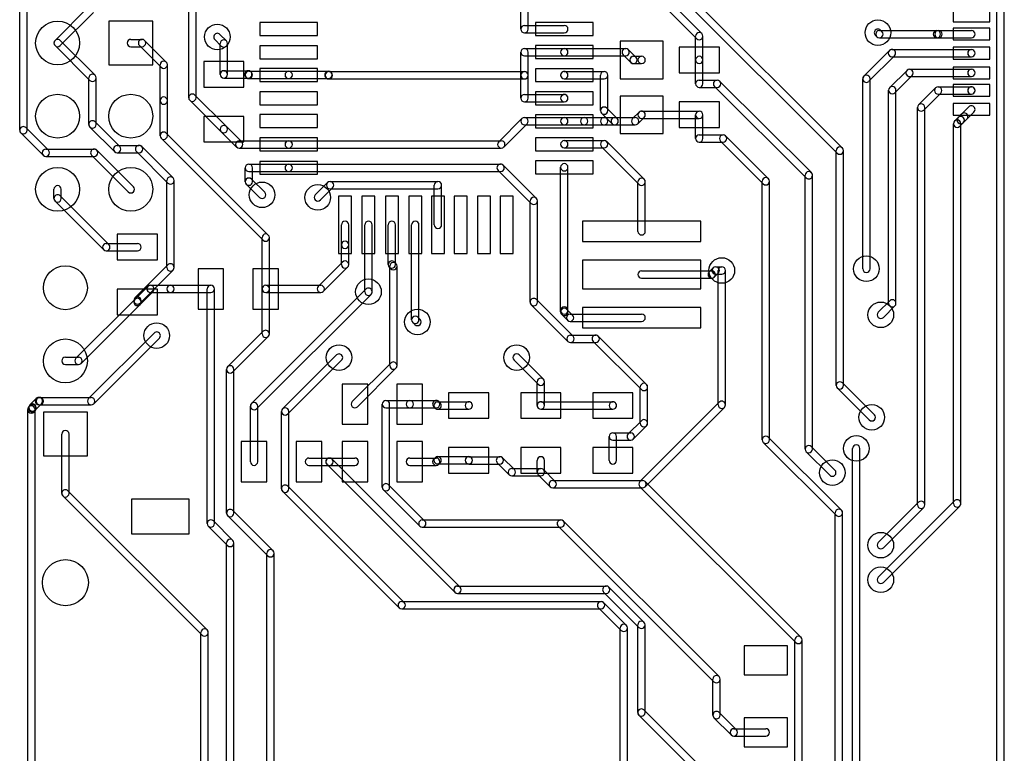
# Model space of a CAD drawing. Extents: x 67 to 209, y -168 to -95.
# Tile 4 of 14: x 67 to 102, y -134 to -108. Entities that reach past the tile are written whole.
import ezdxf

# ---------------------------------------------------------------- set-up
doc = ezdxf.new("R2010")
doc.units = 0
doc.header["$MEASUREMENT"] = 0
doc.layers.add('BLACK', color=250, linetype='CONTINUOUS')

msp = doc.modelspace()

# ---------------------------------------------------------------- linework, layer by layer
at = {"layer": 'BLACK'}
for p, q in [((67.4138, -111.989), (67.4138, -102.266)), ((67.6678, -111.989), (67.6678, -102.266)), ((101.333, -134.389), (101.333, -105.4)), ((101.587, -134.389), (101.587, -105.4)), ((84.808, -108.476), (84.808, -107.27)), ((85.062, -108.476), (85.062, -107.27)), ((90.1455, -107.144), (95.7884, -112.787)), ((90.3251, -106.964), (95.968, -112.607)), ((90.0436, -107.586), (91.0898, -108.632)), ((68.6402, -108.87), (69.7914, -107.719)), ((68.8198, -109.05), (69.971, -107.899)), ((73.2796, -110.859), (73.2796, -107.809)), ((73.5336, -110.859), (73.5336, -107.809)), ((89.864, -107.765), (90.9102, -108.812)), ((99.809, -107.813), (99.809, -108.219)), ((101.079, -108.219), (101.079, -107.813)), ((72.032, -108.198), (70.508, -108.198)), ((70.508, -108.198), (70.508, -109.722)), ((72.032, -109.722), (72.032, -108.198)), ((77.7497, -108.243), (75.7507, -108.243)), ((75.7507, -108.243), (75.7507, -108.693)), ((77.7497, -108.693), (77.7497, -108.243)), ((87.3153, -108.251), (85.3164, -108.251)), ((85.3164, -108.251), (85.3164, -108.7)), ((87.3153, -108.7), (87.3153, -108.251)), ((99.809, -108.219), (101.079, -108.219)), ((74.5898, -108.885), (74.3645, -108.66)), ((84.935, -108.349), (86.3158, -108.349)), ((84.935, -108.603), (86.3158, -108.603)), ((97.251, -108.524), (99.249, -108.524)), ((97.3408, -108.561), (97.2898, -108.51)), ((99.249, -108.524), (99.3, -108.524)), ((99.249, -108.524), (99.3, -108.524)), ((99.3, -108.524), (100.444, -108.524)), ((99.3, -108.524), (100.444, -108.524)), ((101.079, -108.448), (99.809, -108.448)), ((99.809, -108.448), (99.809, -108.854)), ((101.079, -108.854), (101.079, -108.448)), ((70.0301, -110.08), (68.8198, -108.87)), ((71.27, -108.833), (71.66, -108.833)), ((71.7498, -108.87), (72.5031, -109.623)), ((74.4102, -109.065), (74.1849, -108.84)), ((74.373, -110.048), (74.373, -108.975)), ((74.627, -110.048), (74.627, -108.975)), ((75.7507, -108.693), (77.7497, -108.693)), ((85.3164, -108.7), (87.3153, -108.7)), ((89.7493, -108.897), (88.2507, -108.897)), ((88.2507, -108.897), (88.2507, -110.198)), ((89.7493, -110.198), (89.7493, -108.897)), ((90.873, -109.548), (90.873, -108.722)), ((91.127, -109.548), (91.127, -108.722)), ((97.1612, -108.741), (97.1102, -108.69)), ((97.251, -108.778), (99.249, -108.778)), ((99.249, -108.778), (99.3, -108.778)), ((99.249, -108.778), (99.3, -108.778)), ((99.3, -108.778), (100.444, -108.778)), ((99.3, -108.778), (100.444, -108.778)), ((99.809, -108.854), (101.079, -108.854)), ((69.8505, -110.26), (68.6402, -109.05)), ((71.27, -109.087), (71.66, -109.087)), ((71.5702, -109.05), (72.3235, -109.803)), ((77.7497, -109.056), (75.7507, -109.056)), ((75.7507, -109.056), (75.7507, -109.506)), ((77.7497, -109.506), (77.7497, -109.056)), ((84.8079, -110.081), (84.8079, -109.276)), ((84.9349, -109.149), (86.3158, -109.149)), ((85.0619, -110.081), (85.0619, -109.276)), ((87.3153, -109.051), (85.3164, -109.051)), ((85.3164, -109.051), (85.3164, -109.501)), ((86.1888, -109.276), (86.1888, -109.276)), ((86.3158, -109.149), (88.4456, -109.149)), ((86.4428, -109.276), (86.4428, -109.276)), ((87.3153, -109.501), (87.3153, -109.051)), ((88.5354, -109.186), (88.8073, -109.458)), ((91.6985, -109.103), (90.3015, -109.103)), ((90.3015, -109.103), (90.3015, -109.992)), ((91.6985, -109.992), (91.6985, -109.103)), ((97.598, -109.221), (96.7107, -110.111)), ((97.6886, -109.184), (100.444, -109.184)), ((101.079, -109.108), (99.809, -109.108)), ((99.809, -109.108), (99.809, -109.515)), ((100.444, -109.184), (100.444, -109.184)), ((100.533, -109.221), (100.534, -109.222)), ((101.079, -109.515), (101.079, -109.108)), ((75.1985, -109.603), (73.8015, -109.603)), ((73.8015, -109.603), (73.8015, -110.492)), ((75.1985, -110.492), (75.1985, -109.603)), ((75.7507, -109.506), (77.7497, -109.506)), ((84.9349, -109.403), (86.3158, -109.403)), ((85.3164, -109.501), (87.3153, -109.501)), ((86.3158, -109.403), (88.4456, -109.403)), ((88.3557, -109.366), (88.6276, -109.638)), ((88.7174, -109.421), (89, -109.421)), ((88.7174, -109.675), (89, -109.675)), ((88.873, -109.548), (88.873, -109.548)), ((89.127, -109.548), (89.127, -109.548)), ((90.873, -110.373), (90.873, -109.548)), ((90.873, -109.548), (90.873, -109.548)), ((91.127, -110.373), (91.127, -109.548)), ((91.127, -109.548), (91.127, -109.548)), ((97.7779, -109.4), (96.8906, -110.29)), ((97.6886, -109.438), (100.444, -109.438)), ((99.809, -109.515), (101.079, -109.515)), ((100.354, -109.401), (100.354, -109.401)), ((100.444, -109.438), (100.444, -109.438)), ((70.508, -109.722), (72.032, -109.722)), ((72.2863, -110.961), (72.2863, -109.713)), ((72.5403, -110.961), (72.5403, -109.713)), ((74.4995, -109.921), (74.5, -109.921)), ((74.5, -109.921), (75.3487, -109.921)), ((74.5893, -109.958), (74.5898, -109.958)), ((75.3694, -109.941), (76.75, -109.941)), ((75.4578, -109.977), (75.4371, -109.957)), ((77.7497, -109.843), (75.7507, -109.843)), ((75.7507, -109.843), (75.7507, -110.293)), ((76.75, -109.941), (76.7502, -109.941)), ((76.7502, -109.941), (78.131, -109.941)), ((76.8398, -109.978), (76.84, -109.978)), ((77.7497, -110.293), (77.7497, -109.843)), ((78.1437, -109.954), (84.9349, -109.954)), ((78.2335, -109.991), (78.2208, -109.978)), ((87.3153, -109.851), (85.3164, -109.851)), ((85.3164, -109.851), (85.3164, -110.301)), ((86.3158, -109.949), (86.316, -109.949)), ((86.316, -109.949), (87.6966, -109.949)), ((86.4058, -109.986), (86.4056, -109.986)), ((87.3153, -110.301), (87.3153, -109.851)), ((90.3015, -109.992), (91.6985, -109.992)), ((98.2102, -109.91), (97.6102, -110.51)), ((98.173, -110), (98.173, -109.997)), ((98.3, -109.87), (100.444, -109.87)), ((98.427, -110), (98.427, -109.997)), ((101.079, -109.794), (99.809, -109.794)), ((99.809, -109.794), (99.809, -110.2)), ((100.444, -109.87), (100.444, -109.87)), ((100.534, -109.907), (100.534, -109.907)), ((101.079, -110.2), (101.079, -109.794)), ((69.8133, -111.787), (69.8133, -110.17)), ((70.0673, -111.787), (70.0673, -110.17)), ((74.4097, -110.137), (74.4102, -110.138)), ((74.4995, -110.175), (74.5, -110.175)), ((74.5, -110.175), (75.3487, -110.175)), ((75.281, -110.159), (75.2603, -110.139)), ((75.3694, -110.195), (76.75, -110.195)), ((75.7507, -110.293), (77.7497, -110.293)), ((76.6602, -110.158), (76.6604, -110.158)), ((76.75, -110.195), (76.7502, -110.195)), ((76.7502, -110.195), (78.131, -110.195)), ((78.0539, -110.171), (78.0412, -110.158)), ((78.1437, -110.208), (84.9349, -110.208)), ((84.8079, -110.876), (84.8079, -110.081)), ((85.0619, -110.876), (85.0619, -110.081)), ((85.3164, -110.301), (87.3153, -110.301)), ((86.2262, -110.166), (86.226, -110.166)), ((86.3158, -110.203), (86.316, -110.203)), ((86.316, -110.203), (87.6966, -110.203)), ((87.5696, -111.309), (87.5696, -110.076)), ((87.8236, -111.309), (87.8236, -110.076)), ((88.2507, -110.198), (89.7493, -110.198)), ((91, -110.246), (91.6193, -110.246)), ((91.7062, -110.286), (94.8918, -113.46)), ((96.673, -116.8), (96.673, -110.2)), ((96.927, -116.8), (96.927, -110.2)), ((98.3898, -110.09), (97.7898, -110.69)), ((98.3, -110.124), (100.444, -110.124)), ((99.809, -110.2), (101.079, -110.2)), ((100.354, -110.087), (100.354, -110.087)), ((100.444, -110.124), (100.444, -110.124)), ((73.8015, -110.492), (75.1985, -110.492)), ((77.7497, -110.656), (75.7507, -110.656)), ((75.7507, -110.656), (75.7507, -111.106)), ((77.7497, -111.106), (77.7497, -110.656)), ((87.3153, -110.651), (85.3164, -110.651)), ((85.3164, -110.651), (85.3164, -111.101)), ((87.3153, -111.101), (87.3153, -110.651)), ((91, -110.5), (91.6193, -110.5)), ((91.5269, -110.466), (94.7125, -113.64)), ((97.573, -118), (97.573, -110.6)), ((97.827, -118), (97.827, -110.6)), ((99.2033, -110.517), (98.6102, -111.11)), ((99.383, -110.697), (98.7899, -111.29)), ((99.2932, -110.48), (100.444, -110.48)), ((101.079, -110.404), (99.809, -110.404)), ((99.809, -110.404), (99.809, -110.81)), ((100.354, -110.517), (100.354, -110.517)), ((100.444, -110.48), (100.444, -110.48)), ((100.534, -110.697), (100.534, -110.697)), ((101.079, -110.81), (101.079, -110.404)), ((72.2863, -112.179), (72.2863, -110.961)), ((72.5403, -112.179), (72.5403, -110.961)), ((73.3168, -110.948), (74.4102, -112.042)), ((73.4964, -110.769), (74.5898, -111.862)), ((84.9349, -110.749), (86.3157, -110.749)), ((84.9349, -111.003), (86.3157, -111.003)), ((86.2259, -110.786), (86.226, -110.786)), ((86.3157, -110.749), (86.3158, -110.749)), ((86.3157, -111.003), (86.3158, -111.003)), ((86.4055, -110.966), (86.4056, -110.966)), ((89.7493, -110.802), (88.2507, -110.802)), ((88.2507, -110.802), (88.2507, -112.103)), ((89.7493, -112.103), (89.7493, -110.802)), ((91.6985, -111.008), (90.3015, -111.008)), ((90.3015, -111.008), (90.3015, -111.897)), ((91.6985, -111.897), (91.6985, -111.008)), ((99.2932, -110.734), (100.444, -110.734)), ((99.809, -110.81), (101.079, -110.81)), ((100.444, -110.734), (100.444, -110.734)), ((75.7507, -111.106), (77.7497, -111.106)), ((85.3164, -111.101), (87.3153, -111.101)), ((87.6068, -111.399), (87.974, -111.766)), ((87.7864, -111.219), (88.1536, -111.586)), ((88.6867, -111.586), (88.9102, -111.363)), ((89, -111.325), (91, -111.325)), ((98.573, -125), (98.573, -111.2)), ((98.827, -125), (98.827, -111.2)), ((101.079, -111.064), (99.809, -111.064)), ((99.809, -111.064), (99.809, -111.47)), ((99.9839, -111.548), (100.354, -111.177)), ((100.164, -111.727), (100.534, -111.357)), ((101.079, -111.47), (101.079, -111.064)), ((70.8863, -112.554), (70.0301, -111.697)), ((75.1985, -111.508), (73.8015, -111.508)), ((73.8015, -111.508), (73.8015, -112.397)), ((75.1985, -112.397), (75.1985, -111.508)), ((77.7497, -111.444), (75.7507, -111.444)), ((75.7507, -111.444), (75.7507, -111.893)), ((77.7497, -111.893), (77.7497, -111.444)), ((84.8452, -111.586), (84.04, -112.391)), ((84.935, -111.549), (86.3158, -111.549)), ((87.3153, -111.451), (85.3164, -111.451)), ((85.3164, -111.451), (85.3164, -111.901)), ((86.3158, -111.549), (87.0062, -111.549)), ((87.0062, -111.549), (87.6966, -111.549)), ((87.3153, -111.901), (87.3153, -111.451)), ((87.6966, -111.549), (88.0638, -111.549)), ((88.0638, -111.549), (88.7765, -111.549)), ((88.8663, -111.766), (89.0898, -111.542)), ((88.873, -111.453), (88.873, -111.452)), ((89, -111.579), (91, -111.579)), ((89.127, -111.453), (89.127, -111.452)), ((90.873, -111.453), (90.873, -111.452)), ((90.873, -112.278), (90.873, -111.453)), ((91.127, -111.453), (91.127, -111.452)), ((91.127, -112.278), (91.127, -111.453)), ((99.809, -111.47), (101.079, -111.47)), ((99.8602, -111.671), (99.9837, -111.548)), ((99.9837, -111.548), (100.107, -111.424)), ((100.04, -111.851), (100.163, -111.727)), ((100.074, -111.511), (100.074, -111.511)), ((100.163, -111.727), (100.287, -111.604)), ((68.2318, -112.86), (67.451, -112.079)), ((68.4114, -112.68), (67.6306, -111.899)), ((70.7067, -112.733), (69.8505, -111.877)), ((74.373, -111.953), (74.373, -111.952)), ((74.4101, -112.042), (74.939, -112.571)), ((74.5897, -111.862), (75.1186, -112.391)), ((74.627, -111.953), (74.627, -111.952)), ((75.7507, -111.893), (77.7497, -111.893)), ((85.0248, -111.766), (84.2196, -112.571)), ((84.935, -111.803), (86.3158, -111.803)), ((85.3164, -111.901), (87.3153, -111.901)), ((86.3158, -111.803), (87.0062, -111.803)), ((87.0062, -111.803), (87.6966, -111.803)), ((87.6966, -111.803), (88.0638, -111.803)), ((88.0638, -111.803), (88.7765, -111.803)), ((90.3015, -111.897), (91.6985, -111.897)), ((99.823, -124.95), (99.823, -111.761)), ((100.074, -111.765), (100.074, -111.765)), ((100.077, -124.95), (100.077, -111.761)), ((72.3235, -112.269), (75.8627, -115.808)), ((72.5031, -112.089), (76.0423, -115.628)), ((73.8015, -112.397), (75.1985, -112.397)), ((75.0287, -112.354), (76.75, -112.354)), ((77.7497, -112.256), (75.7507, -112.256)), ((75.7507, -112.256), (75.7507, -112.706)), ((76.75, -112.354), (76.7502, -112.354)), ((76.7502, -112.354), (84.1298, -112.354)), ((76.8398, -112.391), (76.84, -112.391)), ((77.7497, -112.706), (77.7497, -112.256)), ((87.3153, -112.251), (85.3164, -112.251)), ((85.3164, -112.251), (85.3164, -112.701)), ((86.2261, -112.386), (86.226, -112.386)), ((86.3158, -112.349), (86.3159, -112.349)), ((86.3159, -112.349), (87.6966, -112.349)), ((87.3153, -112.701), (87.3153, -112.251)), ((89.089, -113.691), (87.7875, -112.385)), ((88.2507, -112.103), (89.7493, -112.103)), ((91, -112.151), (91.8258, -112.151)), ((91, -112.405), (91.8258, -112.405)), ((91.7359, -112.368), (93.2196, -113.852)), ((91.9155, -112.188), (93.3992, -113.672)), ((68.3216, -112.643), (70, -112.643)), ((71.3598, -113.95), (70.0898, -112.68)), ((70.7965, -112.516), (71.5575, -112.516)), ((70.7965, -112.77), (71.5575, -112.77)), ((72.5566, -113.822), (71.4677, -112.733)), ((72.7362, -113.642), (71.6473, -112.554)), ((75.0287, -112.608), (76.75, -112.608)), ((75.7507, -112.706), (77.7497, -112.706)), ((76.6602, -112.571), (76.6604, -112.571)), ((76.75, -112.608), (76.7502, -112.608)), ((76.7502, -112.608), (84.1298, -112.608)), ((85.3164, -112.701), (87.3153, -112.701)), ((86.3158, -112.603), (86.3159, -112.603)), ((86.3159, -112.603), (87.6966, -112.603)), ((86.4057, -112.566), (86.4056, -112.566)), ((88.9091, -113.871), (87.6076, -112.565)), ((95.7512, -120.85), (95.7512, -112.697)), ((96.0052, -120.85), (96.0052, -112.697)), ((68.3216, -112.897), (70, -112.897)), ((71.1802, -114.13), (69.9102, -112.86)), ((77.7497, -113.069), (75.7507, -113.069)), ((75.7507, -113.069), (75.7507, -113.519)), ((77.7497, -113.519), (77.7497, -113.069)), ((87.3153, -113.051), (85.3164, -113.051)), ((85.3164, -113.051), (85.3164, -113.501)), ((87.3153, -113.501), (87.3153, -113.051)), ((75.2424, -113.775), (75.2424, -113.294)), ((75.3694, -113.167), (76.7502, -113.167)), ((75.3694, -113.421), (76.7502, -113.421)), ((75.4964, -113.775), (75.4964, -113.294)), ((76.7502, -113.167), (84.1059, -113.167)), ((76.7502, -113.421), (84.1059, -113.421)), ((85.1663, -114.534), (84.0161, -113.384)), ((85.3459, -114.354), (84.1957, -113.204)), ((86.1888, -118.247), (86.1888, -113.276)), ((86.2262, -113.186), (86.226, -113.186)), ((86.3158, -113.149), (86.316, -113.149)), ((86.3158, -113.403), (86.316, -113.403)), ((86.4058, -113.366), (86.4056, -113.366)), ((86.4428, -118.247), (86.4428, -113.276)), ((72.5194, -116.754), (72.5194, -113.732)), ((72.7734, -116.754), (72.7734, -113.732)), ((75.4592, -113.686), (75.9162, -114.143)), ((75.7507, -113.519), (77.7497, -113.519)), ((78.1863, -113.767), (81.9318, -113.767)), ((85.3164, -113.501), (87.3153, -113.501)), ((88.873, -115.5), (88.873, -113.78)), ((89.127, -115.5), (89.127, -113.78)), ((93.1823, -122.741), (93.1823, -113.762)), ((93.4363, -122.741), (93.4363, -113.762)), ((94.6724, -123.063), (94.6724, -113.553)), ((94.9264, -123.063), (94.9264, -113.553)), ((68.603, -114.357), (68.603, -114.04)), ((68.857, -114.357), (68.857, -114.04)), ((75.2796, -113.865), (75.7366, -114.322)), ((78.0965, -113.805), (77.6695, -114.232)), ((78.2761, -113.984), (77.8491, -114.411)), ((78.1863, -114.021), (81.9318, -114.021)), ((81.8048, -115.275), (81.8048, -113.894)), ((82.0588, -115.275), (82.0588, -113.894)), ((70.3304, -116.137), (68.6402, -114.447)), ((70.51, -115.958), (68.8198, -114.267)), ((78.9308, -114.276), (78.4812, -114.276)), ((78.4812, -114.276), (78.4812, -116.275)), ((78.9308, -116.275), (78.9308, -114.276)), ((79.7436, -114.276), (79.294, -114.276)), ((79.294, -114.276), (79.294, -116.275)), ((79.7436, -116.275), (79.7436, -114.276)), ((80.5564, -114.276), (80.1068, -114.276)), ((80.1068, -114.276), (80.1068, -116.275)), ((80.5564, -116.275), (80.5564, -114.276)), ((81.3692, -114.276), (80.9196, -114.276)), ((80.9196, -114.276), (80.9196, -116.275)), ((81.3692, -116.275), (81.3692, -114.276)), ((82.1566, -114.276), (81.707, -114.276)), ((81.707, -114.276), (81.707, -116.275)), ((82.1566, -116.275), (82.1566, -114.276)), ((82.944, -114.276), (82.4944, -114.276)), ((82.4944, -114.276), (82.4944, -116.275)), ((82.944, -116.275), (82.944, -114.276)), ((83.7568, -114.276), (83.3072, -114.276)), ((83.3072, -114.276), (83.3072, -116.275)), ((83.7568, -116.275), (83.7568, -114.276)), ((84.5442, -114.276), (84.0946, -114.276)), ((84.0946, -114.276), (84.0946, -116.275)), ((84.5442, -116.275), (84.5442, -114.276)), ((85.1291, -117.959), (85.1291, -114.444)), ((85.3831, -117.959), (85.3831, -114.444)), ((91.05, -115.15), (86.95, -115.15)), ((86.95, -115.15), (86.95, -115.85)), ((91.05, -115.85), (91.05, -115.15)), ((78.579, -115.966), (78.579, -115.275)), ((78.833, -115.966), (78.833, -115.275)), ((79.3918, -117.599), (79.3918, -115.275)), ((79.6458, -117.599), (79.6458, -115.275)), ((80.2046, -116.656), (80.2046, -115.275)), ((80.4586, -116.656), (80.4586, -115.275)), ((81.0174, -118.574), (81.0174, -115.275)), ((81.2714, -118.574), (81.2714, -115.275)), ((72.1985, -115.603), (70.8015, -115.603)), ((70.8015, -115.603), (70.8015, -116.492)), ((72.1985, -116.492), (72.1985, -115.603)), ((75.8255, -117.5), (75.8255, -115.718)), ((76.0795, -117.5), (76.0795, -115.718)), ((70.4202, -115.921), (71.5, -115.921)), ((70.4202, -116.175), (71.5, -116.175)), ((78.579, -116.656), (78.579, -115.966)), ((78.833, -116.656), (78.833, -115.966)), ((86.95, -115.85), (91.05, -115.85)), ((70.8015, -116.492), (72.1985, -116.492)), ((78.4812, -116.275), (78.9308, -116.275)), ((79.294, -116.275), (79.7436, -116.275)), ((80.1068, -116.275), (80.5564, -116.275)), ((80.9196, -116.275), (81.3692, -116.275)), ((81.707, -116.275), (82.1566, -116.275)), ((82.4944, -116.275), (82.944, -116.275)), ((83.3072, -116.275), (83.7568, -116.275)), ((84.0946, -116.275), (84.5442, -116.275)), ((91.05, -116.5), (86.95, -116.5)), ((86.95, -116.5), (86.95, -117.5)), ((91.05, -117.5), (91.05, -116.5)), ((71.4102, -117.81), (72.5566, -116.664)), ((71.5898, -117.99), (72.7362, -116.843)), ((73.603, -116.802), (73.603, -118.199)), ((74.492, -116.802), (73.603, -116.802)), ((74.492, -118.199), (74.492, -116.802)), ((75.508, -116.802), (75.508, -118.199)), ((76.397, -116.802), (75.508, -116.802)), ((76.397, -118.199), (76.397, -116.802)), ((78.6162, -116.566), (77.7722, -117.41)), ((78.7958, -116.746), (77.9518, -117.59)), ((80.2934, -116.797), (80.2418, -116.746)), ((80.2562, -120.164), (80.2562, -116.708)), ((80.473, -116.618), (80.4214, -116.566)), ((80.5102, -120.164), (80.5102, -116.708)), ((91.4803, -116.771), (91.3415, -116.91)), ((91.5701, -116.734), (91.7817, -116.734)), ((91.6547, -121.526), (91.6547, -116.861)), ((91.9087, -121.526), (91.9087, -116.861)), ((89, -116.873), (91.4313, -116.873)), ((89, -117.127), (91.4313, -117.127)), ((91.6599, -116.951), (91.5211, -117.09)), ((91.5701, -116.988), (91.7817, -116.988)), ((72.1985, -117.508), (70.8015, -117.508)), ((70.8015, -117.508), (70.8015, -118.397)), ((71.41, -117.862), (71.862, -117.41)), ((71.9518, -117.373), (72.6464, -117.373)), ((72.1985, -118.397), (72.1985, -117.508)), ((72.6464, -117.373), (74.0475, -117.373)), ((73.9205, -125.648), (73.9205, -117.5)), ((74.1745, -125.648), (74.1745, -117.5)), ((75.4577, -121.481), (79.429, -117.509)), ((75.8255, -119.062), (75.8255, -117.5)), ((75.9525, -117.373), (77.862, -117.373)), ((76.0795, -119.062), (76.0795, -117.5)), ((86.95, -117.5), (91.05, -117.5)), ((69.3627, -119.91), (71.4102, -117.863)), ((71.4995, -117.825), (71.4998, -117.825)), ((71.4998, -117.825), (71.5, -117.825)), ((71.5893, -117.862), (71.5898, -117.863)), ((71.5896, -118.042), (72.0416, -117.59)), ((71.9518, -117.627), (72.6464, -117.627)), ((72.6464, -117.627), (74.0475, -117.627)), ((75.6373, -121.66), (79.6086, -117.689)), ((75.9525, -117.627), (77.862, -117.627)), ((86.6188, -119.142), (85.3459, -117.869)), ((69.5423, -120.09), (71.5898, -118.042)), ((71.373, -117.953), (71.373, -117.9)), ((71.4097, -118.042), (71.4102, -118.042)), ((71.4995, -118.079), (71.4998, -118.079)), ((71.4998, -118.079), (71.5, -118.079)), ((71.627, -117.953), (71.627, -117.9)), ((73.603, -118.199), (74.492, -118.199)), ((75.508, -118.199), (76.397, -118.199)), ((86.4392, -119.321), (85.1663, -118.048)), ((86.4056, -118.21), (86.6058, -118.41)), ((91.05, -118.15), (86.95, -118.15)), ((86.95, -118.15), (86.95, -118.85)), ((91.05, -118.85), (91.05, -118.15)), ((97.6102, -117.91), (97.2102, -118.31)), ((97.7898, -118.09), (97.3898, -118.49)), ((70.8015, -118.397), (72.1985, -118.397)), ((81.2342, -118.484), (81.3078, -118.558)), ((86.1888, -118.3), (86.1888, -118.247)), ((86.226, -118.39), (86.4262, -118.59)), ((86.4428, -118.3), (86.4428, -118.247)), ((86.516, -118.373), (89, -118.373)), ((81.0546, -118.664), (81.1282, -118.738)), ((86.516, -118.627), (89, -118.627)), ((86.95, -118.85), (91.05, -118.85)), ((69.8057, -121.307), (72.0809, -119.032)), ((69.9853, -121.486), (72.2605, -119.211)), ((74.6318, -120.203), (75.8627, -118.972)), ((74.8114, -120.383), (76.0423, -119.152)), ((86.529, -119.104), (87.406, -119.104)), ((89.1697, -120.815), (87.4958, -119.142)), ((86.529, -119.358), (87.406, -119.358)), ((88.9901, -120.995), (87.3162, -119.321)), ((69, -119.873), (69.4525, -119.873)), ((76.5368, -121.663), (78.4068, -119.793)), ((84.7511, -119.793), (85.5898, -120.632)), ((69, -120.127), (69.4525, -120.127)), ((76.7164, -121.843), (78.5864, -119.973)), ((78.9577, -121.41), (80.2934, -120.074)), ((79.1373, -121.59), (80.473, -120.254)), ((84.5715, -119.973), (85.4102, -120.812)), ((74.5946, -125.284), (74.5946, -120.293)), ((74.8486, -125.284), (74.8486, -120.293)), ((79.492, -120.802), (78.603, -120.802)), ((78.603, -120.802), (78.603, -122.199)), ((79.492, -122.199), (79.492, -120.802)), ((81.397, -120.802), (80.508, -120.802)), ((80.508, -120.802), (80.508, -122.199)), ((81.397, -122.199), (81.397, -120.802)), ((85.373, -121.548), (85.373, -120.722)), ((85.627, -121.548), (85.627, -120.722)), ((88.9529, -122.166), (88.9529, -120.905)), ((89.2069, -122.166), (89.2069, -120.905)), ((95.7884, -120.94), (96.8976, -122.049)), ((95.968, -120.76), (97.0772, -121.869)), ((67.7669, -121.53), (67.9903, -121.307)), ((68.021, -121.307), (68.0211, -121.307)), ((68.0801, -121.27), (68.1108, -121.27)), ((68.1109, -121.27), (69.8955, -121.27)), ((83.6985, -121.103), (82.3015, -121.103)), ((82.3015, -121.103), (82.3015, -121.992)), ((83.6985, -121.992), (83.6985, -121.103)), ((86.1985, -121.103), (84.8015, -121.103)), ((84.8015, -121.103), (84.8015, -121.992)), ((86.1985, -121.992), (86.1985, -121.103)), ((88.6985, -121.103), (87.3015, -121.103)), ((87.3015, -121.103), (87.3015, -121.992)), ((88.6985, -121.992), (88.6985, -121.103)), ((67.7288, -121.599), (67.7669, -121.561)), ((67.7297, -121.651), (67.7297, -121.62)), ((67.9465, -121.71), (68.1699, -121.487)), ((67.9837, -121.651), (67.9837, -121.62)), ((68.0801, -121.524), (68.1108, -121.524)), ((68.1109, -121.524), (69.8955, -121.524)), ((68.2006, -121.487), (68.2007, -121.486)), ((75.4205, -123.5), (75.4205, -121.57)), ((75.6745, -123.5), (75.6745, -121.57)), ((79.9997, -124.388), (79.9997, -121.5)), ((80.1267, -121.373), (80.9525, -121.373)), ((80.1267, -121.627), (80.9525, -121.627)), ((80.2537, -124.388), (80.2537, -121.5)), ((80.9525, -121.373), (81.8727, -121.373)), ((80.9525, -121.627), (81.8727, -121.627)), ((81.8299, -121.637), (81.7824, -121.589)), ((81.9202, -121.421), (82.9995, -121.421)), ((82.0105, -121.459), (81.963, -121.411)), ((82.9097, -121.458), (82.9102, -121.458)), ((82.9995, -121.421), (83, -121.421)), ((83.0893, -121.638), (83.0898, -121.637)), ((85.4107, -121.638), (85.4102, -121.637)), ((85.5, -121.421), (85.5005, -121.421)), ((85.5005, -121.421), (87.9995, -121.421)), ((85.5903, -121.458), (85.5898, -121.458)), ((87.9097, -121.458), (87.9102, -121.458)), ((87.9995, -121.421), (88, -121.421)), ((88.0893, -121.638), (88.0898, -121.637)), ((88.9391, -124.188), (91.6919, -121.436)), ((89.1187, -124.368), (91.8715, -121.615)), ((67.6916, -166.247), (67.6916, -121.689)), ((67.9084, -121.779), (67.9465, -121.741)), ((67.9456, -166.247), (67.9456, -121.689)), ((69.762, -121.778), (68.238, -121.778)), ((68.238, -121.778), (68.238, -123.302)), ((69.762, -123.302), (69.762, -121.778)), ((76.4996, -124.439), (76.4996, -121.753)), ((76.7536, -124.439), (76.7536, -121.753)), ((81.9202, -121.675), (82.9995, -121.675)), ((82.3015, -121.992), (83.6985, -121.992)), ((82.9995, -121.675), (83, -121.675)), ((84.8015, -121.992), (86.1985, -121.992)), ((85.5, -121.675), (85.5005, -121.675)), ((85.5005, -121.675), (87.9995, -121.675)), ((87.3015, -121.992), (88.6985, -121.992)), ((87.9995, -121.675), (88, -121.675)), ((78.603, -122.199), (79.492, -122.199)), ((80.508, -122.199), (81.397, -122.199)), ((88.5295, -122.537), (88.9901, -122.076)), ((88.7091, -122.717), (89.1697, -122.256)), ((68.873, -124.6), (68.873, -122.54)), ((69.127, -124.6), (69.127, -122.54)), ((87.873, -123.453), (87.873, -122.627)), ((88, -122.5), (88.6193, -122.5)), ((88.127, -123.453), (88.127, -122.627)), ((93.3968, -122.653), (95.9345, -125.182)), ((75.992, -122.802), (75.103, -122.802)), ((75.103, -122.802), (75.103, -124.199)), ((75.992, -124.199), (75.992, -122.802)), ((77.897, -122.802), (77.008, -122.802)), ((77.008, -122.802), (77.008, -124.199)), ((77.897, -124.199), (77.897, -122.802)), ((78.603, -122.802), (78.603, -124.199)), ((79.492, -122.802), (78.603, -122.802)), ((79.492, -124.199), (79.492, -122.802)), ((80.508, -122.802), (80.508, -124.199)), ((81.397, -122.802), (80.508, -122.802)), ((81.397, -124.199), (81.397, -122.802)), ((83.6985, -123.008), (82.3015, -123.008)), ((82.3015, -123.008), (82.3015, -123.897)), ((83.6985, -123.897), (83.6985, -123.008)), ((86.1985, -123.008), (84.8015, -123.008)), ((84.8015, -123.008), (84.8015, -123.897)), ((86.1985, -123.897), (86.1985, -123.008)), ((88.6985, -123.008), (87.3015, -123.008)), ((87.3015, -123.008), (87.3015, -123.897)), ((88, -122.754), (88.6193, -122.754)), ((88.6985, -123.897), (88.6985, -123.008)), ((93.2175, -122.833), (95.7552, -125.362)), ((94.8892, -122.973), (95.7071, -123.791)), ((68.238, -123.302), (69.762, -123.302)), ((81.7825, -123.41), (81.8301, -123.363)), ((81.9202, -123.325), (82.9995, -123.325)), ((82.9995, -123.325), (83, -123.325)), ((83, -123.326), (84.0798, -123.326)), ((83.0893, -123.362), (83.0898, -123.363)), ((84.5825, -123.776), (84.1696, -123.363)), ((94.7096, -123.153), (95.5275, -123.971)), ((96.3228, -137.734), (96.3228, -123.04)), ((96.5768, -137.734), (96.5768, -123.04)), ((77.4525, -123.373), (78.1658, -123.373)), ((77.4525, -123.627), (78.1658, -123.627)), ((82.5206, -128.034), (78.076, -123.59)), ((78.1658, -123.373), (79.0475, -123.373)), ((78.1658, -123.627), (79.0475, -123.627)), ((82.7002, -127.855), (78.2556, -123.41)), ((80.9525, -123.373), (81.8727, -123.373)), ((80.9525, -123.627), (81.8727, -123.627)), ((81.9202, -123.579), (82.9995, -123.579)), ((81.9628, -123.589), (82.0104, -123.542)), ((82.9097, -123.542), (82.9102, -123.542)), ((82.9995, -123.579), (83, -123.579)), ((83, -123.58), (84.0798, -123.58)), ((84.4029, -123.955), (83.99, -123.542)), ((85.373, -123.865), (85.373, -123.453)), ((85.627, -123.865), (85.627, -123.453)), ((82.3015, -123.897), (83.6985, -123.897)), ((84.4927, -123.738), (85.5, -123.738)), ((84.4927, -123.992), (85.5, -123.992)), ((84.8015, -123.897), (86.1985, -123.897)), ((85.4102, -123.955), (85.8231, -124.368)), ((85.5898, -123.776), (86.0027, -124.188)), ((87.3015, -123.897), (88.6985, -123.897)), ((75.103, -124.199), (75.992, -124.199)), ((80.7615, -128.394), (76.7164, -124.349)), ((77.008, -124.199), (77.897, -124.199)), ((78.603, -124.199), (79.492, -124.199)), ((81.478, -125.56), (80.2165, -124.298)), ((80.508, -124.199), (81.397, -124.199)), ((85.9129, -124.151), (89.0289, -124.151)), ((88.9391, -124.368), (94.3515, -129.781)), ((89.1187, -124.188), (94.5311, -129.601)), ((73.7424, -129.522), (68.9102, -124.69)), ((73.922, -129.342), (69.0898, -124.51)), ((80.5819, -128.573), (76.5368, -124.528)), ((81.2984, -125.74), (80.0369, -124.478)), ((85.9129, -124.405), (89.0289, -124.405)), ((73.3, -124.8), (71.3, -124.8)), ((71.3, -124.8), (71.3, -126)), ((73.3, -126), (73.3, -124.8)), ((97.2102, -127.51), (99.8602, -124.86)), ((98.6102, -124.91), (97.2102, -126.31)), ((97.3898, -127.69), (100.04, -125.04)), ((76.0284, -126.771), (74.6318, -125.374)), ((76.208, -126.591), (74.8114, -125.194)), ((95.7157, -138.299), (95.7157, -125.274)), ((95.9697, -138.299), (95.9697, -125.274)), ((98.7898, -125.09), (97.3898, -126.49)), ((73.9577, -125.737), (74.6318, -126.411)), ((74.1373, -125.558), (74.8114, -126.232)), ((81.3882, -125.523), (86.1955, -125.523)), ((91.5102, -131.144), (86.1057, -125.74)), ((91.6898, -130.964), (86.2853, -125.56)), ((71.3, -126), (73.3, -126)), ((81.3882, -125.777), (86.1955, -125.777)), ((74.5946, -149.198), (74.5946, -126.322)), ((74.8486, -149.198), (74.8486, -126.322)), ((75.9912, -149.712), (75.9912, -126.681)), ((76.2452, -149.712), (76.2452, -126.681)), ((82.6104, -127.818), (87.7715, -127.818)), ((82.6104, -128.072), (87.7715, -128.072)), ((88.9019, -129.255), (87.6817, -128.034)), ((89.0815, -129.075), (87.8613, -127.855)), ((80.6717, -128.357), (87.5917, -128.357)), ((88.4712, -129.183), (87.6815, -128.394)), ((80.6717, -128.611), (87.5917, -128.611)), ((88.2916, -129.363), (87.5019, -128.573)), ((88.8647, -132.213), (88.8647, -129.165)), ((89.1187, -132.213), (89.1187, -129.165)), ((73.7052, -157.237), (73.7052, -129.432)), ((73.9592, -157.237), (73.9592, -129.432)), ((88.2544, -139.103), (88.2544, -129.273)), ((88.5084, -139.103), (88.5084, -129.273)), ((94.3143, -138.8), (94.3143, -129.691)), ((94.5683, -138.8), (94.5683, -129.691)), ((94.06, -129.9), (92.56, -129.9)), ((92.56, -129.9), (92.56, -130.9)), ((94.06, -130.9), (94.06, -129.9)), ((91.473, -132.3), (91.473, -131.054)), ((91.727, -132.3), (91.727, -131.054)), ((92.56, -130.9), (94.06, -130.9)), ((92.2685, -135.31), (89.0815, -132.123)), ((92.2898, -132.81), (91.6898, -132.21)), ((92.0889, -135.49), (88.9019, -132.303)), ((92.1102, -132.99), (91.5102, -132.39)), ((94.06, -132.4), (92.56, -132.4)), ((92.56, -132.4), (92.56, -133.4)), ((94.06, -133.4), (94.06, -132.4)), ((92.2, -132.773), (93.31, -132.773)), ((92.2, -133.027), (93.31, -133.027)), ((92.56, -133.4), (94.06, -133.4))]:
    msp.add_line(p, q, dxfattribs=at)
for centre, radius in [((68.73, -108.96), 0.762), ((74.2747, -108.75), 0.4445), ((97.2, -108.6), 0.4445), ((68.73, -111.5), 0.762), ((71.27, -111.5), 0.762), ((68.73, -114.04), 0.762), ((71.27, -114.04), 0.762), ((75.8264, -114.232), 0.4445), ((77.7593, -114.321), 0.4445), ((91.7817, -116.861), 0.4445), ((96.8, -116.8), 0.4445), ((69, -117.46), 0.762), ((79.5188, -117.599), 0.4445), ((81.218, -118.648), 0.4445), ((97.3, -118.4), 0.4445), ((72.1707, -119.121), 0.4445), ((69, -120), 0.762), ((78.4966, -119.883), 0.4445), ((84.6613, -119.883), 0.4445), ((96.9874, -121.959), 0.4445), ((96.4498, -123.04), 0.4445), ((95.6173, -123.881), 0.4445), ((97.3, -126.4), 0.4445), ((69, -127.7), 0.8), ((97.3, -127.6), 0.4445)]:
    msp.add_circle(centre, radius, dxfattribs=at)
for centre, start, end in [((74.2747, -108.75), 405, 585), ((84.935, -108.476), 90, 270), ((84.935, -108.476), 180, 360), ((86.3158, -108.476), 270, 450), ((91, -108.722), 360, 540), ((91, -108.722), 225, 405), ((97.2, -108.6), 405, 585), ((97.251, -108.651), 90, 270), ((97.251, -108.651), 225, 405), ((99.249, -108.651), 90, 270), ((99.249, -108.651), 90, 270), ((99.3, -108.651), 90, 270), ((99.3, -108.651), 90, 270), ((99.249, -108.651), 270, 450), ((99.3, -108.651), 270, 450), ((99.3, -108.651), 270, 450), ((100.444, -108.651), 270, 450), ((100.444, -108.651), 270, 450), ((68.73, -108.96), 405, 585), ((68.73, -108.96), 135, 315), ((71.27, -108.96), 90, 270), ((71.66, -108.96), 45, 225), ((71.66, -108.96), 270, 450), ((74.5, -108.975), 360, 540), ((74.5, -108.975), 225, 405), ((84.9349, -109.276), 90, 270), ((84.9349, -109.276), 360, 540), ((86.3158, -109.276), 360, 540), ((86.3158, -109.276), 90, 270), ((86.3158, -109.276), 180, 360), ((86.3158, -109.276), 270, 450), ((88.4456, -109.276), 45, 225), ((88.4456, -109.276), 270, 450), ((97.6886, -109.311), 90, 270), ((97.6879, -109.31), -44.9, 135.1), ((100.444, -109.311), 90, 270), ((100.444, -109.311), 45, 225), ((100.444, -109.311), 225, 405), ((100.444, -109.311), 270, 450), ((100.444, -109.311), 270, 450), ((72.4133, -109.713), 360, 540), ((72.4133, -109.713), 225, 405), ((88.7174, -109.548), 90, 270), ((88.7175, -109.548), 225, 405), ((89, -109.548), 360, 540), ((89, -109.548), 180, 360), ((89, -109.548), 270, 450), ((91, -109.548), 360, 540), ((91, -109.548), 360, 540), ((91, -109.548), 180, 360), ((91, -109.548), 180, 360), ((74.4995, -110.048), 90, 270), ((74.4995, -110.048), 45, 225), ((74.5, -110.048), 90, 270), ((74.5, -110.048), 225, 405), ((74.5, -110.048), 270, 450), ((75.3487, -110.048), 405.9, 585.9), ((75.3694, -110.068), 90, 270), ((75.3694, -110.068), 225.9, 405.9), ((75.3487, -110.048), 270, 450), ((76.75, -110.068), 90, 270), ((76.75, -110.068), 45, 225), ((76.7502, -110.068), 90, 270), ((76.7502, -110.068), 225, 405), ((76.75, -110.068), 270, 450), ((76.7502, -110.068), 270, 450), ((78.131, -110.068), 405, 585), ((78.1437, -110.081), 90, 270), ((78.1437, -110.081), 225, 405), ((78.131, -110.068), 270, 450), ((84.9349, -110.081), 360, 540), ((84.9349, -110.081), 270, 450), ((86.3158, -110.076), 90, 270), ((86.3158, -110.076), 405, 585), ((86.316, -110.076), 90, 270), ((86.316, -110.076), 225, 405), ((86.316, -110.076), 270, 450), ((87.6966, -110.076), 360, 540), ((87.6966, -110.076), 270, 450), ((98.3, -109.997), 360, 540), ((98.3, -109.997), 90, 270), ((98.3, -110), 180, 360), ((98.3, -110), -45, 135), ((100.444, -109.997), 90, 270), ((100.444, -109.997), 45, 225), ((100.444, -109.997), 225, 405), ((100.444, -109.997), 270, 450), ((100.444, -109.997), 270, 450), ((69.9403, -110.17), 360, 540), ((69.9403, -110.17), 225, 405), ((74.5, -110.048), 180, 360), ((84.9349, -110.081), 180, 360), ((91, -110.373), 90, 270), ((91, -110.373), 180, 360), ((91.6166, -110.376), 45.1, 225.1), ((91.6193, -110.373), 270, 450), ((96.8, -110.2), 360, 540), ((96.8007, -110.201), 135.1, 315.1), ((97.7, -110.6), 360, 540), ((97.7, -110.6), 135, 315), ((99.2932, -110.607), 90, 270), ((99.2932, -110.607), -45, 135), ((100.444, -110.607), 90, 270), ((100.444, -110.607), 135, 315), ((100.444, -110.607), 315, 495), ((100.444, -110.607), 270, 450), ((100.444, -110.607), 270, 450), ((72.4133, -110.961), 360, 540), ((72.4133, -110.961), 180, 360), ((73.4066, -110.859), 45, 225), ((73.4066, -110.859), 180, 360), ((84.9349, -110.876), 90, 270), ((84.9349, -110.876), 180, 360), ((86.3157, -110.876), 90, 270), ((86.3157, -110.876), 135, 315), ((86.3158, -110.876), 315, 495), ((86.3157, -110.876), 270, 450), ((86.3158, -110.876), 270, 450), ((87.6966, -111.309), 45, 225), ((87.6966, -111.309), 180, 360), ((89, -111.452), 360, 540), ((89, -111.452), 90, 270), ((89, -111.453), 315, 495), ((91, -111.452), 360, 540), ((91, -111.453), 360, 540), ((91, -111.452), 270, 450), ((98.7, -111.2), 360, 540), ((98.7001, -111.2), 135, 315), ((100.197, -111.514), 315, 495), ((100.444, -111.267), 315, 495), ((69.9403, -111.787), 405, 585), ((84.935, -111.676), 90, 270), ((84.935, -111.676), -45, 135), ((86.3158, -111.676), 90, 270), ((86.3158, -111.676), 270, 450), ((87.0062, -111.676), 90, 270), ((87.0062, -111.676), 270, 450), ((87.6966, -111.676), 90, 270), ((87.6966, -111.676), 270, 450), ((88.0638, -111.676), 90, 270), ((88.0638, -111.676), 225, 405), ((88.0638, -111.676), 270, 450), ((88.7765, -111.676), 135, 315), ((88.7765, -111.676), 270, 450), ((89, -111.453), 180, 360), ((91, -111.453), 180, 360), ((99.95, -111.761), 360, 540), ((99.95, -111.761), 135, 315), ((100.074, -111.638), 90, 270), ((100.074, -111.638), 135, 315), ((100.074, -111.638), 135, 315), ((100.074, -111.638), 315, 495), ((100.074, -111.638), 270, 450), ((67.5408, -111.989), 405, 585), ((67.5408, -111.989), 180, 360), ((69.9403, -111.787), 180, 360), ((72.4133, -112.179), 45, 225), ((74.4999, -111.952), 45, 225), ((74.5, -111.952), 360, 540), ((74.5, -111.953), 180, 360), ((74.5, -111.952), 225, 405), ((72.4133, -112.179), 180, 360), ((75.0287, -112.481), 90, 270), ((75.0288, -112.481), 225, 405), ((76.75, -112.481), 90, 270), ((76.75, -112.481), 45, 225), ((76.7502, -112.481), 90, 270), ((76.7502, -112.481), 225, 405), ((76.75, -112.481), 270, 450), ((76.7502, -112.481), 270, 450), ((84.1298, -112.481), 135, 315), ((84.1298, -112.481), 270, 450), ((86.3158, -112.476), 90, 270), ((86.3158, -112.476), 135, 315), ((86.3159, -112.476), 90, 270), ((86.3159, -112.476), -45, 135), ((86.3159, -112.476), 270, 450), ((87.6976, -112.475), 404.9, 584.9), ((87.6966, -112.476), 270, 450), ((91, -112.278), 90, 270), ((91, -112.278), 180, 360), ((91.8257, -112.278), 45, 225), ((91.8258, -112.278), 270, 450), ((68.3216, -112.77), 90, 270), ((68.3216, -112.77), 225, 405), ((70, -112.77), 405, 585), ((70, -112.77), 270, 450), ((70.7965, -112.643), 90, 270), ((70.7965, -112.643), 225, 405), ((71.5575, -112.643), 405, 585), ((71.5575, -112.643), 270, 450), ((95.8782, -112.697), 360, 540), ((95.8782, -112.697), 225, 405), ((75.3694, -113.294), 90, 270), ((75.3694, -113.294), 360, 540), ((76.7502, -113.294), 90, 270), ((76.7502, -113.294), 270, 450), ((84.1059, -113.294), 405, 585), ((84.1059, -113.294), 270, 450), ((86.3158, -113.276), 360, 540), ((86.3158, -113.276), 90, 270), ((86.3158, -113.276), 135, 315), ((86.316, -113.276), -45, 135), ((86.316, -113.276), 270, 450), ((94.7994, -113.553), 360, 540), ((72.6464, -113.732), 360, 540), ((72.6464, -113.732), 225, 405), ((75.3694, -113.775), 45, 225), ((75.3694, -113.775), 180, 360), ((78.1863, -113.894), 90, 270), ((78.1863, -113.894), -45, 135), ((81.9318, -113.894), 360, 540), ((81.9318, -113.894), 270, 450), ((89, -113.78), 360, 540), ((88.999, -113.781), 224.9, 404.9), ((93.3093, -113.762), 360, 540), ((93.3094, -113.762), 225, 405), ((94.8021, -113.55), 225.1, 405.1), ((68.73, -114.04), 360, 540), ((71.27, -114.04), 225, 405), ((68.73, -114.357), 405, 585), ((68.73, -114.357), 180, 360), ((75.8264, -114.232), 225, 405), ((77.7593, -114.321), 135, 315), ((85.2561, -114.444), 360, 540), ((85.2561, -114.444), 225, 405), ((78.706, -115.275), 360, 540), ((79.5188, -115.275), 360, 540), ((80.3316, -115.275), 360, 540), ((81.1444, -115.275), 360, 540), ((81.9318, -115.275), 180, 360), ((89, -115.5), 180, 360), ((75.9525, -115.718), 360, 540), ((75.9525, -115.718), 225, 405), ((78.706, -115.966), 360, 540), ((70.4202, -116.048), 90, 270), ((70.4202, -116.047), 225, 405), ((71.5, -116.048), 270, 450), ((78.706, -115.966), 180, 360), ((78.706, -116.656), -45, 135), ((80.3316, -116.656), 405, 585), ((72.6464, -116.754), 180, 360), ((72.6464, -116.754), 315, 495), ((78.706, -116.656), 180, 360), ((80.3316, -116.656), 180, 360), ((80.3832, -116.708), 360, 540), ((80.3832, -116.708), 225, 405), ((91.5701, -116.861), 90, 270), ((91.5701, -116.861), -45, 135), ((91.7817, -116.861), 360, 540), ((91.7817, -116.861), 270, 450), ((96.8, -116.8), 180, 360), ((89, -117), 90, 270), ((91.4313, -117), 135, 315), ((91.4313, -117), 270, 450), ((71.9518, -117.5), 90, 270), ((71.9518, -117.5), 315, 495), ((72.6464, -117.5), 90, 270), ((72.6464, -117.5), 270, 450), ((74.0475, -117.5), 360, 540), ((74.0475, -117.5), 270, 450), ((75.9525, -117.5), 90, 270), ((75.9525, -117.5), 360, 540), ((75.9525, -117.5), 180, 360), ((77.862, -117.5), 135, 315), ((77.862, -117.5), 270, 450), ((79.5188, -117.599), 315, 495), ((71.4995, -117.952), 45, 225), ((71.4995, -117.952), 90, 270), ((71.4998, -117.952), 90, 270), ((71.4998, -117.952), 135, 315), ((71.5, -117.9), 360, 540), ((71.5, -117.9), 135, 315), ((71.5, -117.953), 315, 495), ((71.5, -117.953), 225, 405), ((71.4998, -117.952), 270, 450), ((71.5, -117.952), 270, 450), ((79.5188, -117.599), 180, 360), ((85.2561, -117.959), 405, 585), ((97.7, -118), -45, 135), ((71.5, -117.953), 180, 360), ((85.2561, -117.959), 180, 360), ((86.3158, -118.247), 360, 540), ((86.3158, -118.3), 45, 225), ((97.7, -118), 180, 360), ((81.1444, -118.574), 45, 225), ((81.1444, -118.574), 180, 360), ((81.218, -118.648), 225, 405), ((86.3158, -118.247), 180, 360), ((86.3158, -118.3), 180, 360), ((86.516, -118.5), 90, 270), ((86.516, -118.5), 225, 405), ((89, -118.5), 270, 450), ((97.3, -118.4), 135, 315), ((72.1707, -119.121), 315, 495), ((75.9525, -119.062), 180, 360), ((75.9525, -119.062), 315, 495), ((86.529, -119.231), 90, 270), ((86.529, -119.231), 225, 405), ((87.406, -119.231), 405, 585), ((87.406, -119.231), 270, 450), ((69, -120), 90, 270), ((69.4525, -120), 135, 315), ((69.4525, -120), 270, 450), ((78.4966, -119.883), 315, 495), ((84.6613, -119.883), 45, 225), ((74.7216, -120.293), 360, 540), ((74.7216, -120.293), 135, 315), ((80.3832, -120.164), 180, 360), ((80.3832, -120.164), 315, 495), ((85.5, -120.722), 360, 540), ((85.5, -120.722), 225, 405), ((89.0799, -120.905), 360, 540), ((89.0799, -120.905), 225, 405), ((95.8782, -120.85), 45, 225), ((95.8782, -120.85), 180, 360), ((68.0801, -121.397), 90, 270), ((68.1108, -121.397), 135, 315), ((68.1109, -121.397), 90, 270), ((68.0801, -121.397), 315, 495), ((68.1109, -121.397), 315, 495), ((68.1108, -121.397), 270, 450), ((69.8955, -121.397), 135, 315), ((69.8955, -121.397), 270, 450), ((67.8186, -121.689), 360, 540), ((67.8186, -121.689), 135, 315), ((67.8567, -121.62), 360, 540), ((67.8567, -121.62), 135, 315), ((67.8567, -121.651), 180, 360), ((67.8567, -121.651), 315, 495), ((75.5475, -121.57), 360, 540), ((75.5475, -121.57), 135, 315), ((76.6266, -121.753), 360, 540), ((79.0475, -121.5), 135, 315), ((80.1267, -121.5), 360, 540), ((80.1267, -121.5), 90, 270), ((80.9525, -121.5), 90, 270), ((80.9525, -121.5), 270, 450), ((81.8727, -121.5), 404.7, 584.7), ((81.9202, -121.548), 90, 270), ((81.9202, -121.548), 224.7, 404.7), ((81.8727, -121.5), 270, 450), ((82.9995, -121.548), 90, 270), ((82.9995, -121.548), 135, 315), ((83, -121.548), 315, 495), ((82.9995, -121.548), 270, 450), ((83, -121.548), 270, 450), ((85.5, -121.548), 90, 270), ((85.5, -121.548), 405, 585), ((85.5, -121.548), 180, 360), ((85.5005, -121.548), 90, 270), ((85.5005, -121.548), 225, 405), ((85.5005, -121.548), 270, 450), ((87.9995, -121.548), 90, 270), ((87.9995, -121.548), 135, 315), ((88, -121.548), 315, 495), ((87.9995, -121.548), 270, 450), ((88, -121.548), 270, 450), ((91.7817, -121.526), 180, 360), ((91.7817, -121.526), 315, 495), ((76.6266, -121.753), 135, 315), ((96.9874, -121.959), 225, 405), ((89.0799, -122.166), 180, 360), ((89.0799, -122.166), 315, 495), ((69, -122.54), 360, 540), ((88, -122.627), 360, 540), ((88, -122.627), 90, 270), ((88.6193, -122.627), 135, 315), ((88.6193, -122.627), 270, 450), ((93.3072, -122.743), 45.1, 225.1), ((93.3093, -122.741), 180, 360), ((94.7994, -123.063), 45, 225), ((96.4498, -123.04), 360, 540), ((81.9202, -123.452), 90, 270), ((81.9202, -123.452), 315.2, 495.2), ((82.9995, -123.452), 90, 270), ((82.9995, -123.452), 45, 225), ((83, -123.453), 90, 270), ((83, -123.453), 225, 405), ((82.9995, -123.452), 270, 450), ((83, -123.452), 270, 450), ((84.0798, -123.453), 405, 585), ((84.0798, -123.453), 270, 450), ((85.5, -123.453), 360, 540), ((94.7994, -123.063), 180, 360), ((75.5475, -123.5), 180, 360), ((77.4525, -123.5), 90, 270), ((78.1658, -123.5), 90, 270), ((78.1658, -123.5), 405, 585), ((78.1658, -123.5), 270, 450), ((79.0475, -123.5), 270, 450), ((80.9525, -123.5), 90, 270), ((81.8727, -123.5), 135.2, 315.2), ((81.8727, -123.5), 270, 450), ((88, -123.453), 180, 360), ((84.4927, -123.865), 90, 270), ((84.4927, -123.865), 225, 405), ((85.5, -123.865), 45, 225), ((85.5, -123.865), 180, 360), ((85.5, -123.865), 270, 450), ((95.6173, -123.881), 225, 405), ((76.6266, -124.439), 405, 585), ((80.1267, -124.388), 405, 585), ((80.1267, -124.388), 180, 360), ((85.9129, -124.278), 90, 270), ((85.9129, -124.278), 225, 405), ((89.0289, -124.278), 45, 225), ((89.0289, -124.278), 135, 315), ((89.0289, -124.278), 270, 450), ((69, -124.6), 405, 585), ((69, -124.6), 180, 360), ((76.6266, -124.439), 180, 360), ((98.7, -125), 180, 360), ((98.7, -125), -45, 135), ((99.95, -124.95), 180, 360), ((99.95, -124.95), 315, 495), ((74.7216, -125.284), 405, 585), ((74.7216, -125.284), 180, 360), ((95.8427, -125.274), 360, 540), ((95.8448, -125.272), 225.1, 405.1), ((74.0475, -125.648), 45, 225), ((74.0475, -125.648), 180, 360), ((81.3882, -125.65), 90, 270), ((81.3882, -125.65), 225, 405), ((86.1955, -125.65), 405, 585), ((86.1955, -125.65), 270, 450), ((74.7216, -126.322), 360, 540), ((74.7216, -126.322), 225, 405), ((97.3, -126.4), 135, 315), ((76.1182, -126.681), 360, 540), ((76.1182, -126.681), 225, 405), ((97.3, -127.6), 135, 315), ((82.6104, -127.945), 90, 270), ((82.6104, -127.945), 225, 405), ((87.7715, -127.945), 405, 585), ((87.7715, -127.945), 270, 450), ((80.6717, -128.484), 90, 270), ((80.6717, -128.484), 225, 405), ((87.5917, -128.484), 405, 585), ((87.5917, -128.484), 270, 450), ((88.3814, -129.273), 360, 540), ((88.9917, -129.165), 360, 540), ((88.9917, -129.165), 225, 405), ((73.8322, -129.432), 360, 540), ((73.8322, -129.432), 225, 405), ((88.3814, -129.273), 225, 405), ((94.4413, -129.691), 360, 540), ((94.4413, -129.691), 225, 405), ((91.6, -131.054), 360, 540), ((91.6, -131.054), 225, 405), ((88.9917, -132.213), 405, 585), ((88.9917, -132.213), 180, 360), ((91.6, -132.3), 405, 585), ((91.6, -132.3), 180, 360), ((92.2, -132.9), 90, 270), ((92.2, -132.9), 225, 405), ((93.31, -132.9), 270, 450)]:
    msp.add_arc(centre, 0.127, start, end, dxfattribs=at)

doc.saveas('drawing.dxf')
